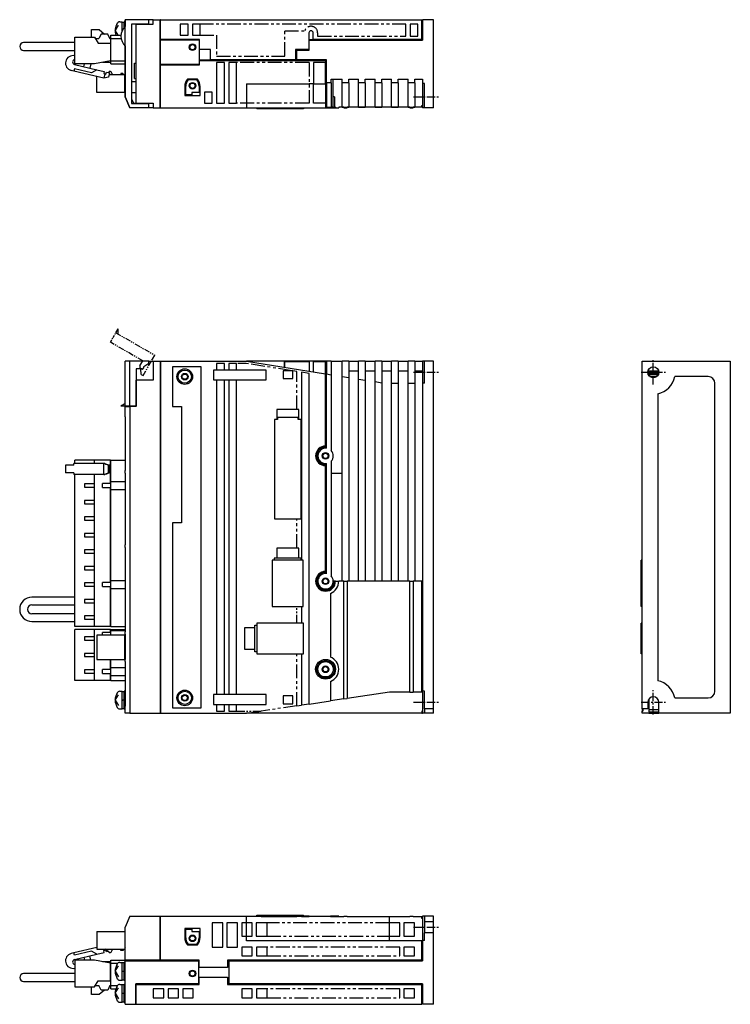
# Model space of a CAD drawing. Extents: x -620 to 35, y -287 to 160.
# Tile 2 of 2: x -288 to 35, y -287 to 160. Entities that reach past the tile are written whole.
import ezdxf

# ---------------------------------------------------------------- set-up
doc = ezdxf.new("R2010")
doc.units = 0
doc.linetypes.add('CENTER', pattern=[2, 1.25, -0.25, 0.25, -0.25])
doc.linetypes.add('PHANTOM', pattern=[2.5, 1.25, -0.25, 0.25, -0.25, 0.25, -0.25])
for name, color, linetype in [('CENTER', 6, 'CENTER'), ('OUTLINE', 7, 'CONTINUOUS'), ('PHANTOM', 3, 'PHANTOM'), ('THIN_LINE', 6, 'CONTINUOUS')]:
    doc.layers.add(name, color=color, linetype=linetype)

msp = doc.modelspace()

# ---------------------------------------------------------------- linework, layer by layer
at = {"layer": 'CENTER', "ltscale": 3}
for p, q in [((-108.93, 125.23), (-96.93, 125.23)), ((0, -5.5), (0, 5.5)), ((-5.5, 0), (5.5, 0)), ((-108.93, 0), (-96.93, 0)), ((0, -155.5), (0, -144.5)), ((-108.93, -150), (-96.93, -150)), ((-5.5, -150), (5.5, -150)), ((-108.93, -252.26), (-96.93, -252.26))]:
    msp.add_line(p, q, dxfattribs=at)
at = {"layer": 'OUTLINE'}
for p, q in [((-244.53, 155.23), (-243.06, 157.7)), ((-242.47, 159.23), (-241.43, 159.23)), ((-241.43, 155.13), (-241.43, 159.23)), ((-240.43, 159.03), (-241.43, 159.03)), ((-239.93, 159.23), (-240.43, 159.23)), ((-240.43, 156.72), (-240.43, 159.23)), ((-239.93, 125.23), (-239.93, 160.23)), ((-229.28, 160.23), (-239.93, 160.23)), ((-239.93, 160.23), (-239.93, 157.22)), ((-239.93, 160.23), (-239.93, 160.23)), ((-237.07, 158.26), (-237.07, 122.2)), ((-229.28, 158.26), (-237.07, 158.26)), ((-234.93, 122.23), (-234.93, 158.23)), ((-234.93, 158.23), (-227.33, 158.23)), ((-233.4, 158.26), (-233.4, 158.23)), ((-231.47, 158.23), (-231.47, 158.26)), ((-230.73, 158.23), (-230.73, 158.26)), ((-227.33, 160.23), (-229.28, 160.23)), ((-229.28, 158.26), (-229.28, 160.23)), ((-227.33, 160.23), (-224.13, 160.23)), ((-227.33, 158.23), (-227.33, 160.23)), ((-223.93, 160.23), (-224.13, 160.23)), ((-224.13, 120.23), (-224.13, 160.23)), ((-224.13, 159.23), (-223.93, 159.23)), ((-223.93, 151.23), (-223.93, 160.23)), ((-223.93, 160.23), (-105.13, 160.23)), ((-214.93, 158.23), (-214.93, 153.23)), ((-211.43, 158.23), (-214.93, 158.23)), ((-211.43, 153.23), (-211.43, 158.23)), ((-209.43, 158.23), (-209.43, 153.23)), ((-205.93, 158.23), (-209.43, 158.23)), ((-205.93, 153.23), (-205.93, 158.23)), ((-110.43, 158.23), (-110.43, 152.73)), ((-106.93, 158.23), (-110.43, 158.23)), ((-106.93, 152.73), (-106.93, 158.23)), ((-105.13, 151.23), (-105.13, 160.23)), ((-105.13, 159.23), (-104.93, 159.23)), ((-104.93, 160.23), (-104.93, 150.93)), ((-99.93, 160.23), (-104.93, 160.23)), ((-99.93, 120.23), (-99.93, 160.23)), ((-262.93, 140.16), (-262.93, 152.31)), ((-262.93, 152.31), (-253.93, 152.31)), ((-255.33, 155.72), (-251.83, 155.72)), ((-255.33, 152.31), (-255.33, 155.72)), ((-253.93, 152.31), (-252.23, 149.53)), ((-250.93, 153.73), (-251.93, 151.63)), ((-251.83, 155.72), (-249.35, 153.73)), ((-247.93, 153.73), (-250.93, 153.73)), ((-246.93, 151.63), (-247.93, 153.73)), ((-246.51, 153.13), (-241.91, 153.13)), ((-246.51, 151.63), (-246.51, 153.13)), ((-244.53, 155.23), (-243.28, 153.13)), ((-214.93, 153.23), (-211.43, 153.23)), ((-209.43, 153.23), (-205.93, 153.23)), ((-156.53, 154.23), (-156.53, 146.73)), ((-154.53, 151.23), (-154.53, 154.23)), ((-110.43, 152.73), (-106.93, 152.73)), ((-282.41, 149.83), (-286.16, 149.83)), ((-262.93, 149.83), (-282.41, 149.83)), ((-253.52, 151.63), (-251.93, 151.63)), ((-252.23, 149.53), (-246.73, 149.53)), ((-247.05, 151.89), (-246.73, 151.63)), ((-246.93, 151.63), (-246.51, 151.63)), ((-246.73, 149.53), (-246.73, 141.48)), ((-246.73, 149.53), (-246.51, 149.53)), ((-246.51, 141.53), (-246.51, 151.63)), ((-246.51, 151.63), (-241.83, 151.63)), ((-239.93, 148.24), (-239.93, 125.23)), ((-223.93, 151.23), (-223.93, 151.03)), ((-206.23, 151.23), (-223.93, 151.23)), ((-223.93, 139.93), (-223.93, 151.03)), ((-223.93, 151.03), (-206.43, 151.03)), ((-206.43, 151.03), (-206.43, 139.93)), ((-206.23, 146.73), (-206.23, 151.23)), ((-156.53, 151.23), (-154.53, 151.23)), ((-156.43, 150.93), (-104.93, 150.93)), ((-156.43, 146.43), (-156.43, 150.93)), ((-105.13, 151.23), (-154.53, 151.23)), ((-286.16, 146.29), (-282.41, 146.29)), ((-282.41, 146.29), (-262.93, 146.29)), ((-201.23, 146.73), (-206.23, 146.73)), ((-201.23, 141.93), (-201.23, 146.73)), ((-162.53, 146.73), (-162.53, 141.93)), ((-156.53, 146.73), (-162.53, 146.73)), ((-161.93, 146.43), (-156.43, 146.43)), ((-161.93, 141.93), (-161.93, 146.43)), ((-263.04, 139.9), (-252.9, 137.49)), ((-253.93, 140.16), (-262.93, 140.16)), ((-258.73, 138.88), (-258.43, 140.16)), ((-255.55, 140.16), (-256.01, 138.23)), ((-246.73, 141.48), (-253.93, 140.16)), ((-246.51, 140.83), (-250.26, 140.83)), ((-246.51, 142.93), (-246.73, 142.93)), ((-246.51, 141.53), (-239.93, 141.53)), ((-246.51, 140.13), (-246.51, 141.53)), ((-246.51, 140.13), (-239.93, 140.13)), ((-235.73, 133.53), (-235.73, 140.53)), ((-235.73, 140.53), (-234.93, 140.53)), ((-223.93, 139.93), (-223.93, 139.73)), ((-206.43, 139.93), (-223.93, 139.93)), ((-223.93, 139.73), (-206.23, 139.73)), ((-223.93, 120.23), (-223.93, 139.73)), ((-206.23, 141.73), (-206.23, 141.93)), ((-206.23, 141.93), (-201.23, 141.93)), ((-206.23, 141.73), (-148.93, 141.73)), ((-206.23, 139.73), (-206.23, 141.73)), ((-162.53, 141.93), (-201.23, 141.93)), ((-198.43, 140.73), (-198.43, 122.23)), ((-194.93, 140.73), (-198.43, 140.73)), ((-194.93, 122.23), (-194.93, 140.73)), ((-192.93, 140.73), (-192.93, 122.23)), ((-189.43, 140.73), (-192.93, 140.73)), ((-189.43, 122.23), (-189.43, 140.73)), ((-148.43, 141.93), (-161.93, 141.93)), ((-154.43, 140.73), (-154.43, 131.1)), ((-148.93, 140.73), (-154.43, 140.73)), ((-148.93, 141.73), (-148.93, 140.73)), ((-148.93, 131.1), (-148.93, 140.73)), ((-148.43, 131.53), (-148.43, 141.93)), ((-263.32, 136.88), (-264.47, 137.16)), ((-263.07, 137.95), (-263.32, 136.88)), ((-249.7, 133.65), (-263.32, 136.88)), ((-255.28, 136.1), (-263.07, 137.95)), ((-252.9, 137.49), (-255.28, 136.1)), ((-252.93, 127.19), (-252.93, 134.41)), ((-252.9, 137.49), (-249.49, 136.68)), ((-249.49, 136.68), (-249.72, 135.71)), ((-249.72, 135.71), (-249.24, 135.59)), ((-249.24, 135.59), (-249.7, 133.65)), ((-249.24, 135.59), (-248.75, 135.48)), ((-248.75, 135.48), (-248.52, 136.45)), ((-248.52, 136.45), (-247.06, 136.1)), ((-247.68, 136.25), (-246.93, 136.79)), ((-247.06, 136.1), (-247.52, 134.16)), ((-240.13, 135.19), (-247.28, 135.19)), ((-246.13, 135.99), (-246.13, 135.19)), ((-241.13, 135.79), (-241.93, 135.79)), ((-241.93, 135.79), (-241.93, 135.19)), ((-240.53, 135.19), (-241.13, 135.79)), ((-240.13, 127.19), (-240.13, 135.19)), ((-239.93, 134.59), (-240.13, 134.79)), ((-247.52, 134.16), (-249.7, 133.65)), ((-239.93, 133.79), (-240.13, 133.79)), ((-237.07, 132.13), (-234.93, 132.13)), ((-235.73, 133.53), (-234.93, 133.53)), ((-212.93, 129.93), (-212.93, 125.73)), ((-212.43, 126.13), (-212.43, 130.03)), ((-207.18, 133.23), (-211.68, 133.23)), ((-211.43, 133.03), (-207.43, 133.03)), ((-206.43, 130.03), (-206.43, 127.13)), ((-205.93, 125.73), (-205.93, 129.93)), ((-184.93, 131.1), (-156.43, 131.1)), ((-184.93, 131.1), (-184.93, 122.23)), ((-154.43, 131.1), (-156.43, 131.1)), ((-154.43, 131.1), (-148.93, 131.1)), ((-154.43, 122.23), (-154.43, 131.1)), ((-148.93, 131.73), (-148.43, 131.73)), ((-148.93, 131.1), (-148.93, 122.23)), ((-148.43, 131.53), (-148.43, 120.53)), ((-146.43, 131.53), (-148.43, 131.53)), ((-146.43, 131.53), (-146.43, 133.23)), ((-146.43, 133.23), (-141.43, 133.23)), ((-146.43, 131.53), (-146.43, 120.53)), ((-145.43, 120.53), (-145.43, 133.23)), ((-141.43, 131.53), (-141.43, 133.23)), ((-141.43, 120.53), (-141.43, 131.53)), ((-138.43, 131.53), (-141.43, 131.53)), ((-138.43, 131.53), (-138.43, 133.23)), ((-138.43, 133.23), (-133.93, 133.23)), ((-138.43, 131.53), (-138.43, 120.53)), ((-133.93, 131.53), (-133.93, 133.23)), ((-133.93, 120.53), (-133.93, 131.53)), ((-130.93, 131.53), (-133.93, 131.53)), ((-130.93, 131.53), (-130.93, 133.23)), ((-130.93, 133.23), (-126.43, 133.23)), ((-130.93, 131.53), (-130.93, 120.53)), ((-126.43, 131.53), (-126.43, 133.23)), ((-126.43, 120.53), (-126.43, 131.53)), ((-123.43, 131.53), (-126.43, 131.53)), ((-123.43, 131.53), (-123.43, 133.23)), ((-123.43, 133.23), (-118.93, 133.23)), ((-123.43, 131.53), (-123.43, 120.53)), ((-118.93, 131.53), (-118.93, 133.23)), ((-118.93, 120.53), (-118.93, 131.53)), ((-115.93, 131.53), (-118.93, 131.53)), ((-115.93, 131.53), (-115.93, 133.23)), ((-115.93, 133.23), (-111.43, 133.23)), ((-115.93, 131.53), (-115.93, 120.53)), ((-111.43, 131.53), (-111.43, 133.23)), ((-111.43, 120.53), (-111.43, 131.53)), ((-108.43, 131.53), (-111.43, 131.53)), ((-108.43, 131.53), (-108.43, 133.23)), ((-108.43, 133.23), (-104.93, 133.23)), ((-108.43, 131.53), (-108.43, 120.53)), ((-104.93, 133.23), (-104.93, 131.23)), ((-104.93, 131.23), (-104.93, 120.23)), ((-103.93, 131.23), (-104.93, 131.23)), ((-103.93, 120.23), (-103.93, 131.23)), ((-240.13, 127.19), (-252.93, 127.19)), ((-239.93, 128.59), (-240.13, 128.59)), ((-237.07, 127.13), (-234.93, 127.13)), ((-212.93, 125.73), (-205.93, 125.73)), ((-209.73, 126.13), (-212.43, 126.13)), ((-209.73, 127.13), (-209.73, 126.13)), ((-206.43, 127.13), (-209.73, 127.13)), ((-203.93, 127.23), (-203.93, 122.23)), ((-200.43, 127.23), (-203.93, 127.23)), ((-200.43, 122.23), (-200.43, 127.23)), ((-237.93, 120.23), (-239.93, 125.23)), ((-239.93, 125.23), (-237.93, 120.23)), ((-237.07, 124.3), (-236.23, 122.23)), ((-237.07, 122.2), (-229.28, 122.2)), ((-236.23, 122.23), (-234.93, 122.23)), ((-234.93, 122.23), (-227.33, 122.23)), ((-234.93, 122.2), (-234.93, 122.23)), ((-233.4, 122.23), (-233.4, 122.2)), ((-231.47, 122.2), (-231.47, 122.23)), ((-229.28, 120.23), (-229.28, 122.2)), ((-227.33, 122.23), (-227.33, 120.23)), ((-224.13, 121.23), (-223.93, 121.23)), ((-203.93, 122.23), (-200.43, 122.23)), ((-198.43, 122.23), (-194.93, 122.23)), ((-192.93, 122.23), (-189.43, 122.23)), ((-184.93, 122.23), (-184.93, 120.23)), ((-148.93, 122.23), (-154.43, 122.23)), ((-148.93, 122.23), (-148.93, 120.23)), ((-148.93, 120.83), (-148.43, 120.83)), ((-144.93, 125.23), (-145.43, 125.23)), ((-144.93, 125.23), (-144.93, 120.53)), ((-105.13, 120.43), (-105.13, 121.23)), ((-105.13, 121.23), (-104.93, 121.23)), ((-229.28, 120.23), (-237.93, 120.23)), ((-237.93, 120.23), (-237.93, 120.23)), ((-227.33, 120.23), (-229.28, 120.23)), ((-227.33, 120.23), (-224.13, 120.23)), ((-223.93, 120.23), (-184.93, 120.23)), ((-184.93, 120.23), (-148.93, 120.23)), ((-180.13, 120.23), (-180.13, 119.73)), ((-173.13, 119.73), (-180.13, 119.73)), ((-173.13, 120.23), (-173.13, 119.73)), ((-159.13, 119.73), (-173.13, 119.73)), ((-159.13, 120.23), (-159.13, 119.73)), ((-159.03, 119.73), (-159.13, 119.73)), ((-159.03, 120.23), (-159.03, 119.73)), ((-148.43, 120.53), (-148.93, 120.53)), ((-148.93, 120.23), (-144.43, 120.23)), ((-148.43, 120.53), (-146.43, 120.53)), ((-145.43, 120.53), (-146.43, 120.53)), ((-145.43, 120.53), (-144.93, 120.53)), ((-144.43, 120.53), (-144.93, 120.53)), ((-144.43, 120.53), (-144.43, 120.23)), ((-144.43, 120.23), (-142.93, 120.23)), ((-142.93, 120.43), (-142.93, 120.23)), ((-140.68, 120.43), (-142.93, 120.43)), ((-141.43, 120.53), (-138.43, 120.53)), ((-140.68, 120.43), (-140.68, 120.23)), ((-140.68, 120.23), (-139.18, 120.23)), ((-139.18, 120.43), (-139.18, 120.23)), ((-110.68, 120.43), (-139.18, 120.43)), ((-133.93, 120.53), (-130.93, 120.53)), ((-126.43, 120.53), (-123.43, 120.53)), ((-118.93, 120.53), (-115.93, 120.53)), ((-111.43, 120.53), (-108.43, 120.53)), ((-110.68, 120.43), (-110.68, 120.23)), ((-110.68, 120.23), (-109.18, 120.23)), ((-109.18, 120.43), (-109.18, 120.23)), ((-105.13, 120.43), (-109.18, 120.43)), ((-103.93, 120.23), (-104.93, 120.23)), ((-99.93, 120.23), (-103.93, 120.23)), ((-239.93, -15.45), (-239.93, 5)), ((-237.93, 5), (-239.93, 5)), ((-237.93, -15.45), (-237.93, 5)), ((-229.28, 5), (-237.93, 5)), ((-229.28, 5), (-227.33, 5)), ((-229.28, 4), (-229.28, 5)), ((-227.33, 5), (-227.33, -3.6)), ((-227.33, 5), (-224.13, 5)), ((-224.13, 5), (-224.13, -155)), ((-223.93, 5), (-223.93, -155)), ((-223.93, 5), (-184.93, 5)), ((-184.93, 5), (-148.93, -0.7)), ((-167.59, 5), (-184.93, 5)), ((-167.59, 2.25), (-167.59, 5)), ((-166.44, 5), (-167.59, 5)), ((-156.43, 4.7), (-167.4, 4.7)), ((-167.4, 2.22), (-167.4, 4.7)), ((-156.43, 5), (-166.44, 5)), ((-166.44, 4.7), (-166.44, 5)), ((-156.43, 5), (-156.43, 0.49)), ((-154.43, 5), (-156.43, 5)), ((-148.93, 5), (-154.43, 5)), ((-154.43, 0.17), (-154.43, 5)), ((-148.93, 4.7), (-154.43, 4.7)), ((-148.93, 4.7), (-148.93, 5)), ((-148.43, 5), (-148.93, 5)), ((-148.93, -0.7), (-148.93, 4.7)), ((-148.43, 5), (-148.43, -0.78)), ((-146.43, 5), (-148.43, 5)), ((-146.43, 5), (-141.43, 5)), ((-146.43, 5), (-146.43, -1.1)), ((-138.43, 5), (-141.43, 5)), ((-141.43, -1.89), (-141.43, 5)), ((-138.43, 5), (-138.43, -2.36)), ((-138.43, 5), (-133.93, 5)), ((-133.93, -3.08), (-133.93, 5)), ((-130.93, 5), (-133.93, 5)), ((-130.93, 5), (-130.93, -3.55)), ((-130.93, 5), (-126.43, 5)), ((-123.43, 5), (-126.43, 5)), ((-126.43, -4.27), (-126.43, 5)), ((-123.43, 5), (-123.43, -4.74)), ((-123.43, 5), (-118.93, 5)), ((-118.93, -5), (-118.93, 5)), ((-115.93, 5), (-118.93, 5)), ((-115.93, 5), (-111.43, 5)), ((-115.93, 5), (-115.93, -5)), ((-111.43, -5), (-111.43, 5)), ((-108.43, 5), (-111.43, 5)), ((-108.43, 5), (-108.43, -5)), ((-108.43, 5), (-104.93, 5)), ((-104.93, 5), (-104.93, -5)), ((-103.93, 5), (-104.93, 5)), ((-99.93, 5), (-103.93, 5)), ((-103.93, -5), (-103.93, 5)), ((-99.93, -153), (-99.93, 5)), ((-5, -153), (-5, 5)), ((-5, 5), (35, 5)), ((35, 5), (35, -155)), ((-234.96, 1.53), (-234.96, -15.45)), ((-232.43, 1.53), (-234.96, 1.53)), ((-234.96, 0.5), (-234.93, 0.5)), ((-234.93, 1.53), (-234.93, -3.6)), ((-229.28, 4), (-231.47, 2.52)), ((-231.47, 2.52), (-231.47, 2.5)), ((-224.13, 4), (-223.93, 4)), ((-205.43, 2.5), (-218.43, 2.5)), ((-218.43, 2.5), (-218.43, -15.5)), ((-205.43, -152.5), (-205.43, 2.5)), ((-199.93, 1), (-199.93, -3.5)), ((-198.43, 1), (-199.93, 1)), ((-194.93, 4), (-198.43, 4)), ((-198.43, 4), (-198.43, 1)), ((-194.93, 1), (-198.43, 1)), ((-194.93, 1), (-194.93, 4)), ((-192.93, 1), (-194.93, 1)), ((-189.43, 4), (-192.93, 4)), ((-192.93, 4), (-192.93, 1)), ((-175.93, 1), (-192.93, 1)), ((-189.43, 1), (-189.43, 4)), ((-175.93, -3.5), (-175.93, 1)), ((-164.17, 0.7), (-168.23, 0.7)), ((-168.23, 0.7), (-168.23, -2.9)), ((-163.73, 0.7), (-164.17, 0.7)), ((-163.73, 0.63), (-163.73, 0.7)), ((-163.73, -2.9), (-163.73, 0.63)), ((-159.93, 0.03), (-159.93, -85.4)), ((-156.43, -0.53), (-159.93, 0.03)), ((-148.93, 4), (-148.43, 4)), ((-133.93, 0.48), (-138.43, 0.48)), ((-126.43, 0.48), (-130.93, 0.48)), ((-118.93, 0.48), (-123.43, 0.48)), ((-111.43, 0.48), (-115.93, 0.48)), ((-104.93, 0.48), (-108.43, 0.48)), ((-2.49, 0.17), (2.49, 0.17)), ((2.45, 0.49), (-2.45, 0.49)), ((-234.93, -15.5), (-234.93, -3.6)), ((-227.33, -3.6), (-234.93, -3.6)), ((-199.93, -3.5), (-198.43, -3.5)), ((-198.43, -3.5), (-198.43, -146.5)), ((-198.43, -3.5), (-194.93, -3.5)), ((-194.93, -146.5), (-194.93, -3.5)), ((-194.93, -3.5), (-192.93, -3.5)), ((-192.93, -3.5), (-192.93, -146.5)), ((-192.93, -3.5), (-175.93, -3.5)), ((-189.43, -146.5), (-189.43, -3.5)), ((-168.23, -2.9), (-163.73, -2.9)), ((-156.43, -150.79), (-156.43, -0.53)), ((-148.93, -33.5), (-148.93, -0.7)), ((-148.93, -0.98), (-148.43, -0.98)), ((-148.43, -34.54), (-148.43, -0.78)), ((-148.43, -0.78), (-146.43, -1.1)), ((-146.43, -1.1), (-146.43, -35.55)), ((-141.43, -95), (-141.43, -1.89)), ((-141.43, -1.89), (-138.43, -2.36)), ((-138.43, -2.36), (-138.43, -95)), ((-133.93, -95), (-133.93, -3.08)), ((-133.93, -3.08), (-130.93, -3.55)), ((-130.93, -3.55), (-130.93, -95)), ((-126.43, -95), (-126.43, -4.27)), ((-126.43, -4.27), (-123.43, -4.74)), ((2.5, -0.13), (-2.5, -0.13)), ((2.37, -0.78), (-2.37, -0.78)), ((2.25, -1.1), (-2.25, -1.1)), ((-1.64, -1.89), (1.64, -1.89)), ((0.81, -2.36), (-0.81, -2.36)), ((25, -2), (9.8, -2)), ((-234.96, -5.5), (-234.93, -5.5)), ((-234.96, -6.95), (-234.93, -6.95)), ((-123.43, -4.74), (-123.43, -95)), ((-118.93, -95), (-118.93, -5)), ((-118.93, -5), (-115.93, -5)), ((-115.93, -5), (-115.93, -95)), ((-111.43, -95), (-111.43, -5)), ((-111.43, -5), (-108.43, -5)), ((-108.43, -5), (-108.43, -95)), ((-104.93, -5), (-104.93, -145)), ((-103.93, -5), (-104.93, -5)), ((28, -145), (28, -5)), ((2, -9.8), (2, -140.2)), ((-239.93, -15.45), (-241.93, -15.45)), ((-237.93, -15.45), (-239.93, -15.45)), ((-239.93, -20.2), (-239.93, -15.5)), ((-239.93, -15.5), (-237.93, -15.5)), ((-234.96, -15.45), (-237.93, -15.45)), ((-237.93, -15.5), (-237.93, -155)), ((-234.93, -15.5), (-237.93, -15.5)), ((-237.63, -15.5), (-237.63, -15.45)), ((-236.23, -15.45), (-236.23, -15.5)), ((-218.43, -15.5), (-214.43, -15.5)), ((-214.43, -15.5), (-214.43, -68.5)), ((-161.93, -16.88), (-171.13, -16.88)), ((-171.13, -16.88), (-171.13, -21.44)), ((-161.13, -16.88), (-161.93, -16.88)), ((-161.13, -21.44), (-161.13, -16.88)), ((-239.93, -20.2), (-239.93, -44.6)), ((-239.81, -20.2), (-239.93, -20.2)), ((-239.81, -44.6), (-239.81, -20.2)), ((-172.2, -21.44), (-172.2, -66.55)), ((-171.13, -21.44), (-172.2, -21.44)), ((-170.83, -21.44), (-171.13, -21.44)), ((-161.43, -20.55), (-170.83, -20.55)), ((-170.83, -20.55), (-170.83, -21.44)), ((-161.43, -21.44), (-161.43, -20.55)), ((-161.13, -21.44), (-161.43, -21.44)), ((-160.06, -21.44), (-161.13, -21.44)), ((-160.06, -66.55), (-160.06, -21.44)), ((-148.93, -34), (-148.93, -33.5)), ((-148.93, -34), (-148.93, -34.5)), ((-253.93, -39.9), (-262.93, -39.9)), ((-262.93, -41.5), (-262.93, -39.9)), ((-246.73, -39.9), (-253.93, -39.9)), ((-253.93, -41.5), (-253.93, -39.9)), ((-246.73, -50.6), (-246.73, -39.9)), ((-246.51, -39.9), (-239.93, -39.9)), ((-246.51, -49.7), (-246.51, -39.9)), ((-264.47, -42.3), (-267.1, -42.3)), ((-267.1, -42.3), (-267.1, -45.7)), ((-263.32, -42.3), (-264.47, -42.3)), ((-249.7, -41.5), (-263.32, -41.5)), ((-263.32, -42.3), (-263.32, -41.5)), ((-249.7, -46.5), (-249.7, -41.5)), ((-247.52, -42.3), (-249.7, -41.5)), ((-249.24, -41.5), (-249.7, -41.5)), ((-249.24, -41.5), (-248.75, -41.7)), ((-248.75, -41.7), (-248.52, -41.7)), ((-248.52, -41.7), (-247.06, -42.3)), ((-247.52, -45.7), (-247.52, -42.3)), ((-247.06, -42.3), (-247.52, -42.3)), ((-247.06, -45.7), (-247.06, -42.3)), ((-246.51, -41.3), (-246.73, -41.3)), ((-239.93, -45.9), (-239.93, -44.6)), ((-239.93, -44.6), (-239.81, -44.6)), ((-148.93, -41.5), (-148.93, -42)), ((-148.93, -42.5), (-148.93, -42)), ((-148.93, -90.5), (-148.93, -42.5)), ((-148.43, -91.54), (-148.43, -41.46)), ((-146.43, -40.45), (-146.43, -92.55)), ((-264.47, -45.7), (-267.1, -45.7)), ((-263.32, -45.7), (-264.47, -45.7)), ((-263.32, -45.7), (-263.32, -46.5)), ((-249.7, -46.5), (-263.32, -46.5)), ((-262.93, -115.6), (-262.93, -46.5)), ((-253.93, -50.75), (-253.93, -46.5)), ((-249.7, -46.5), (-247.52, -45.7)), ((-249.7, -46.5), (-249.24, -46.5)), ((-248.75, -46.3), (-249.24, -46.5)), ((-248.52, -46.3), (-248.75, -46.3)), ((-247.06, -45.7), (-248.52, -46.3)), ((-247.06, -45.7), (-247.52, -45.7)), ((-239.93, -45.9), (-239.93, -78.4)), ((-239.89, -45.9), (-239.93, -45.9)), ((-239.89, -78.4), (-239.89, -45.9)), ((-141.43, -46), (-146.43, -46)), ((-253.93, -50.75), (-258.43, -50.75)), ((-258.43, -50.75), (-258.43, -52.25)), ((-258.43, -52.25), (-253.93, -52.25)), ((-253.93, -52.25), (-253.93, -50.75)), ((-253.93, -58.25), (-253.93, -52.25)), ((-246.51, -50.6), (-250.26, -50.6)), ((-250.26, -52.4), (-250.26, -50.6)), ((-250.26, -52.4), (-246.51, -52.4)), ((-246.73, -95.6), (-246.73, -52.4)), ((-246.51, -49.7), (-239.93, -49.7)), ((-246.51, -53.3), (-246.51, -49.7)), ((-246.51, -94.7), (-246.51, -53.3)), ((-246.51, -53.3), (-239.93, -53.3)), ((-253.93, -58.25), (-258.43, -58.25)), ((-258.43, -58.25), (-258.43, -59.75)), ((-258.43, -59.75), (-253.93, -59.75)), ((-253.93, -59.75), (-253.93, -58.25)), ((-253.93, -65.75), (-253.93, -59.75)), ((-253.93, -65.75), (-258.43, -65.75)), ((-258.43, -65.75), (-258.43, -67.25)), ((-253.93, -67.25), (-253.93, -65.75)), ((-172.2, -66.55), (-161.93, -66.55)), ((-161.93, -66.55), (-160.06, -66.55)), ((-258.43, -67.25), (-253.93, -67.25)), ((-253.93, -73.25), (-253.93, -67.25)), ((-218.43, -68.5), (-218.43, -152.5)), ((-214.43, -68.5), (-218.43, -68.5)), ((-253.93, -73.25), (-258.43, -73.25)), ((-258.43, -73.25), (-258.43, -74.75)), ((-258.43, -74.75), (-253.93, -74.75)), ((-253.93, -74.75), (-253.93, -73.25)), ((-253.93, -80.75), (-253.93, -74.75)), ((-239.93, -79.6), (-239.93, -78.4)), ((-239.93, -78.4), (-239.89, -78.4)), ((-239.93, -79.6), (-239.93, -117.9)), ((-239.89, -79.6), (-239.93, -79.6)), ((-239.89, -117.9), (-239.89, -79.6)), ((-161.93, -79.9), (-171.13, -79.9)), ((-171.13, -79.9), (-171.13, -84.43)), ((-161.13, -79.9), (-161.93, -79.9)), ((-161.13, -84.43), (-161.13, -79.9)), ((-258.43, -80.75), (-258.43, -82.25)), ((-253.93, -80.75), (-258.43, -80.75)), ((-258.43, -82.25), (-253.93, -82.25)), ((-253.93, -82.25), (-253.93, -80.75)), ((-253.93, -88.25), (-253.93, -82.25)), ((-172.23, -84.43), (-172.23, -85.4)), ((-171.13, -84.43), (-172.23, -84.43)), ((-161.13, -84.43), (-171.13, -84.43)), ((-160.03, -84.43), (-161.13, -84.43)), ((-160.03, -85.4), (-160.03, -84.43)), ((-253.93, -88.25), (-258.43, -88.25)), ((-258.43, -88.25), (-258.43, -89.75)), ((-253.93, -89.75), (-253.93, -88.25)), ((-173.13, -85.4), (-173.13, -106.5)), ((-159.13, -85.4), (-173.13, -85.4)), ((-159.13, -106.5), (-159.13, -85.4)), ((-5.5, -106.5), (-5.5, -85.4)), ((-5, -85.4), (-5.5, -85.4)), ((-258.43, -89.75), (-253.93, -89.75)), ((-253.93, -95.75), (-253.93, -89.75)), ((-148.93, -91), (-148.93, -90.5)), ((-148.93, -91), (-148.93, -91.5)), ((-253.93, -95.75), (-258.43, -95.75)), ((-258.43, -95.75), (-258.43, -97.25)), ((-258.43, -97.25), (-253.93, -97.25)), ((-253.93, -97.25), (-253.93, -95.75)), ((-253.93, -103.25), (-253.93, -97.25)), ((-246.51, -95.6), (-250.26, -95.6)), ((-250.26, -97.4), (-250.26, -95.6)), ((-250.26, -97.4), (-246.51, -97.4)), ((-246.73, -115.6), (-246.73, -97.4)), ((-246.51, -94.7), (-239.93, -94.7)), ((-246.51, -98.3), (-246.51, -94.7)), ((-246.51, -98.3), (-239.93, -98.3)), ((-246.51, -115.6), (-246.51, -98.3)), ((-144.93, -95), (-145.43, -95)), ((-144.43, -95), (-144.93, -95)), ((-144.43, -95), (-142.93, -95)), ((-140.68, -95), (-142.93, -95)), ((-140.68, -148.46), (-140.68, -95)), ((-140.68, -95), (-139.18, -95)), ((-139.18, -95), (-139.18, -148.24)), ((-110.68, -95), (-139.18, -95)), ((-110.68, -145.4), (-110.68, -95)), ((-110.68, -95), (-109.18, -95)), ((-109.18, -95), (-109.18, -145.4)), ((-105.13, -95), (-109.18, -95)), ((-105.13, -145.4), (-105.13, -95)), ((-105.13, -95), (-104.93, -95)), ((-262.93, -102.23), (-282.41, -102.23)), ((-146.68, -100.56), (-146.68, -129.44)), ((-282.41, -105.77), (-262.93, -105.77)), ((-253.93, -103.25), (-258.43, -103.25)), ((-258.43, -103.25), (-258.43, -104.75)), ((-258.43, -104.75), (-253.93, -104.75)), ((-253.93, -104.75), (-253.93, -103.25)), ((-253.93, -110.75), (-253.93, -104.75)), ((-173.13, -106.5), (-159.13, -106.5)), ((-159.93, -106.5), (-159.93, -114)), ((-5, -106.5), (-5.5, -106.5)), ((-262.93, -109.73), (-282.41, -109.73)), ((-253.93, -110.75), (-258.43, -110.75)), ((-258.43, -110.75), (-258.43, -112.25)), ((-253.93, -112.25), (-253.93, -110.75)), ((-282.41, -113.27), (-262.93, -113.27)), ((-253.93, -115.6), (-262.93, -115.6)), ((-258.43, -112.25), (-253.93, -112.25)), ((-253.93, -115.6), (-253.93, -112.25)), ((-246.73, -115.6), (-253.93, -115.6)), ((-246.51, -114.2), (-246.73, -114.2)), ((-246.51, -115.6), (-239.93, -115.6)), ((-185.63, -126), (-185.63, -116)), ((-185.63, -116), (-181.1, -116)), ((-181.1, -116), (-181.1, -114.9)), ((-181.1, -114.9), (-180.13, -114.9)), ((-181.1, -126), (-181.1, -116)), ((-159.03, -114), (-180.13, -114)), ((-180.13, -114), (-180.13, -128)), ((-159.03, -128), (-159.03, -114)), ((-5.5, -128), (-5.5, -114)), ((-5, -114), (-5.5, -114)), ((-262.93, -140.1), (-262.93, -116.9)), ((-253.93, -116.9), (-262.93, -116.9)), ((-253.93, -120.25), (-258.43, -120.25)), ((-258.43, -120.25), (-258.43, -121.75)), ((-246.73, -116.9), (-253.93, -116.9)), ((-253.93, -120.25), (-253.93, -116.9)), ((-253.93, -121.75), (-253.93, -120.25)), ((-240.13, -119.49), (-252.93, -119.49)), ((-252.93, -119.49), (-252.93, -130.49)), ((-246.51, -118.3), (-250.26, -118.3)), ((-250.26, -119.49), (-250.26, -118.3)), ((-246.73, -118.3), (-246.73, -116.9)), ((-246.51, -116.9), (-239.93, -116.9)), ((-246.51, -117.4), (-246.51, -116.9)), ((-246.51, -117.4), (-239.93, -117.4)), ((-246.51, -119.49), (-246.51, -117.4)), ((-240.13, -130.49), (-240.13, -119.49)), ((-239.93, -119), (-239.93, -117.9)), ((-239.93, -117.9), (-239.89, -117.9)), ((-239.81, -119), (-239.93, -119)), ((-239.93, -119), (-239.93, -121.34)), ((-239.81, -130.53), (-239.81, -119)), ((-258.43, -121.75), (-253.93, -121.75)), ((-253.93, -127.75), (-253.93, -121.75)), ((-240.13, -121), (-239.93, -121)), ((-239.81, -121.34), (-240.13, -121.34)), ((-253.93, -127.75), (-258.43, -127.75)), ((-258.43, -127.75), (-258.43, -129.25)), ((-258.43, -129.25), (-253.93, -129.25)), ((-253.93, -129.25), (-253.93, -127.75)), ((-253.93, -135.25), (-253.93, -129.25)), ((-239.81, -127.65), (-240.13, -127.65)), ((-239.81, -128.65), (-240.13, -128.65)), ((-239.93, -128.65), (-239.93, -130.53)), ((-181.1, -126), (-185.63, -126)), ((-181.1, -127.1), (-181.1, -126)), ((-180.13, -127.1), (-181.1, -127.1)), ((-180.13, -128), (-159.03, -128)), ((-159.93, -128), (-159.93, -151.31)), ((-5, -128), (-5.5, -128)), ((-252.93, -130.49), (-240.13, -130.49)), ((-246.73, -135.1), (-246.73, -130.49)), ((-246.51, -134.2), (-246.51, -130.49)), ((-246.51, -134.2), (-239.93, -134.2)), ((-246.51, -137.8), (-246.51, -134.2)), ((-239.93, -131.41), (-239.93, -130.53)), ((-239.93, -130.53), (-239.81, -130.53)), ((-239.93, -131.41), (-239.93, -151.7)), ((-239.81, -131.41), (-239.93, -131.41)), ((-239.81, -151.7), (-239.81, -131.41)), ((-253.93, -135.25), (-258.43, -135.25)), ((-258.43, -135.25), (-258.43, -136.75)), ((-258.43, -136.75), (-253.93, -136.75)), ((-253.93, -136.75), (-253.93, -135.25)), ((-253.93, -140.1), (-253.93, -136.75)), ((-246.51, -135.1), (-250.26, -135.1)), ((-250.26, -136.9), (-250.26, -135.1)), ((-250.26, -136.9), (-246.51, -136.9)), ((-246.73, -140.1), (-246.73, -136.9)), ((-246.51, -138.7), (-246.73, -138.7)), ((-246.51, -137.8), (-239.93, -137.8)), ((-246.51, -140.1), (-246.51, -137.8)), ((-253.93, -140.1), (-262.93, -140.1)), ((-246.73, -140.1), (-253.93, -140.1)), ((-246.51, -140.1), (-239.93, -140.1)), ((-146.68, -140.56), (-146.68, -149.35)), ((-244.53, -149), (-243.06, -146.53)), ((-242.47, -145), (-241.43, -145)), ((-241.43, -149), (-241.43, -145)), ((-240.43, -145.2), (-241.43, -145.2)), ((-239.93, -145), (-240.43, -145)), ((-240.43, -149), (-240.43, -145)), ((-199.93, -146.5), (-199.93, -151)), ((-198.43, -146.5), (-199.93, -146.5)), ((-194.93, -146.5), (-198.43, -146.5)), ((-192.93, -146.5), (-194.93, -146.5)), ((-175.93, -146.5), (-192.93, -146.5)), ((-175.93, -151), (-175.93, -146.5)), ((-163.73, -147.1), (-168.23, -147.1)), ((-168.23, -147.1), (-168.23, -150.7)), ((-163.73, -150.7), (-163.73, -147.1)), ((-119.93, -145.4), (-139.18, -148.24)), ((-110.68, -145.4), (-119.93, -145.4)), ((-110.68, -145.4), (-109.18, -145.4)), ((-105.13, -145.4), (-109.18, -145.4)), ((-104.93, -145.4), (-105.13, -145.4)), ((-103.93, -145), (-104.93, -145)), ((-104.93, -145.4), (-104.93, -145)), ((-104.93, -145.4), (-104.93, -155)), ((-103.93, -153), (-103.93, -145)), ((-244.53, -149), (-243.06, -151.47)), ((-240.43, -148.71), (-241.43, -149.29)), ((-241.43, -153), (-241.43, -149)), ((-240.43, -153), (-240.43, -149)), ((-239.93, -155), (-239.93, -151.7)), ((-239.93, -151.7), (-239.81, -151.7)), ((-199.93, -151), (-198.43, -151)), ((-198.43, -151), (-194.93, -151)), ((-198.43, -151), (-198.43, -154)), ((-194.93, -154), (-194.93, -151)), ((-194.93, -151), (-192.93, -151)), ((-192.93, -151), (-175.93, -151)), ((-192.93, -151), (-192.93, -154)), ((-189.43, -154), (-189.43, -151)), ((-168.23, -150.7), (-163.73, -150.7)), ((-161.93, -151.6), (-159.93, -151.31)), ((-156.43, -150.79), (-159.93, -151.31)), ((-156.43, -150.79), (-146.68, -149.35)), ((-140.68, -148.46), (-146.68, -149.35)), ((-140.68, -148.46), (-139.18, -148.24)), ((-2.5, -150), (-2.5, -153)), ((-2, -148.5), (-2, -154.34)), ((2.5, -155), (2.5, -150)), ((9.8, -148), (25, -148)), ((-242.47, -153), (-241.43, -153)), ((-241.43, -152.8), (-240.43, -152.8)), ((-240.43, -153), (-239.93, -153)), ((-237.93, -155), (-239.93, -155)), ((-237.93, -155), (-224.13, -155)), ((-223.93, -154), (-224.13, -154)), ((-224.13, -155), (-223.93, -155)), ((-223.93, -155), (-184.93, -155)), ((-218.43, -152.5), (-205.43, -152.5)), ((-198.43, -154), (-194.93, -154)), ((-192.93, -154), (-189.43, -154)), ((-184.93, -155), (-178.16, -154)), ((-105.13, -155), (-184.93, -155)), ((-105.13, -154), (-105.13, -155)), ((-104.93, -154), (-105.13, -154)), ((-105.13, -155), (-104.93, -155)), ((-103.93, -155), (-104.93, -155)), ((-99.93, -153), (-103.93, -153)), ((-103.93, -153), (-103.93, -155)), ((-99.93, -155), (-103.93, -155)), ((-99.93, -155), (-99.93, -153)), ((-2.5, -153), (-5, -153)), ((-5, -153), (-5, -154)), ((-5, -155), (-5, -154)), ((-5, -154), (-4.7, -154)), ((-2, -155), (-5, -155)), ((-4.7, -153), (-4.7, -154)), ((2.5, -153.35), (-2, -153.35)), ((-2, -154.34), (2.5, -154.34)), ((2.5, -154.6), (-2, -154.6)), ((-2, -154.6), (-2, -155)), ((-2, -155), (2.5, -155)), ((35, -155), (2.5, -155)), ((-237.93, -247.26), (-239.93, -252.26)), ((-237.93, -247.26), (-224.13, -247.26)), ((-224.13, -267.26), (-224.13, -247.26)), ((-223.93, -248.26), (-224.13, -248.26)), ((-223.93, -247.26), (-184.93, -247.26)), ((-223.93, -267.26), (-223.93, -247.26)), ((-200.43, -250.26), (-200.43, -261.26)), ((-195.63, -250.26), (-200.43, -250.26)), ((-195.63, -261.26), (-195.63, -250.26)), ((-188.93, -250.26), (-193.73, -250.26)), ((-193.73, -250.26), (-193.73, -261.26)), ((-188.93, -261.26), (-188.93, -250.26)), ((-187.03, -250.26), (-187.03, -256.26)), ((-184.93, -250.26), (-187.03, -250.26)), ((-185, -250.26), (-185, -256.26)), ((-184.93, -247.26), (-178.16, -247.26)), ((-184.93, -250.26), (-184.93, -247.26)), ((-182.23, -250.26), (-184.93, -250.26)), ((-182.43, -250.26), (-182.43, -256.26)), ((-182.38, -250.26), (-182.38, -256.26)), ((-182.23, -256.26), (-182.23, -250.26)), ((-180.43, -250.26), (-180.43, -256.26)), ((-175.53, -250.26), (-180.43, -250.26)), ((-180.13, -246.76), (-159.03, -246.76)), ((-180.13, -247.26), (-180.13, -246.76)), ((-161.93, -247.26), (-178.16, -247.26)), ((-178.16, -247.26), (-178.16, -247.56)), ((-161.93, -247.56), (-178.16, -247.56)), ((-175.53, -256.26), (-175.53, -250.26)), ((-161.93, -247.56), (-161.93, -247.26)), ((-161.93, -247.26), (-159.93, -247.26)), ((-159.03, -247.26), (-159.93, -247.26)), ((-159.93, -247.26), (-159.93, -247.56)), ((-156.43, -247.56), (-159.93, -247.56)), ((-159.03, -247.26), (-159.03, -246.76)), ((-156.43, -247.26), (-159.03, -247.26)), ((-156.43, -247.26), (-146.68, -247.26)), ((-156.43, -247.56), (-156.43, -247.26)), ((-142.93, -247.26), (-146.68, -247.26)), ((-146.68, -247.26), (-146.68, -247.46)), ((-140.68, -247.46), (-146.68, -247.46)), ((-142.93, -247.46), (-142.93, -247.26)), ((-140.68, -247.46), (-140.68, -247.26)), ((-140.68, -247.26), (-139.18, -247.26)), ((-139.18, -247.26), (-139.18, -247.46)), ((-119.93, -247.46), (-139.18, -247.46)), ((-120.08, -250.26), (-120.08, -256.26)), ((-110.68, -247.46), (-119.93, -247.46)), ((-119.93, -250.26), (-119.93, -247.46)), ((-113.33, -250.26), (-113.33, -256.26)), ((-108.53, -250.26), (-113.33, -250.26)), ((-110.68, -247.46), (-110.68, -247.26)), ((-110.68, -247.26), (-109.18, -247.26)), ((-109.18, -247.26), (-109.18, -247.46)), ((-105.13, -247.46), (-109.18, -247.46)), ((-108.53, -256.26), (-108.53, -250.26)), ((-105.13, -248.26), (-105.13, -247.46)), ((-104.93, -248.26), (-105.13, -248.26)), ((-104.93, -247.26), (-104.93, -248.26)), ((-103.93, -247.26), (-104.93, -247.26)), ((-104.93, -248.26), (-104.93, -258.26)), ((-99.93, -247.26), (-103.93, -247.26)), ((-103.93, -247.26), (-103.93, -249.76)), ((-99.93, -249.76), (-103.93, -249.76)), ((-103.93, -249.76), (-103.93, -254.76)), ((-99.93, -249.76), (-99.93, -247.26)), ((-99.93, -254.76), (-99.93, -249.76)), ((-252.93, -254.22), (-240.13, -254.22)), ((-252.93, -254.22), (-252.93, -262.22)), ((-240.13, -254.22), (-240.13, -262.22)), ((-239.93, -267.26), (-239.93, -252.26)), ((-212.93, -252.76), (-212.93, -256.95)), ((-205.93, -252.76), (-212.93, -252.76)), ((-212.43, -257.06), (-212.43, -253.16)), ((-212.43, -253.16), (-209.73, -253.16)), ((-209.73, -253.16), (-209.73, -254.16)), ((-209.73, -254.16), (-206.43, -254.16)), ((-206.43, -254.16), (-206.43, -257.06)), ((-205.93, -256.95), (-205.93, -252.76)), ((-103.93, -258.26), (-103.93, -254.76)), ((-99.93, -254.76), (-103.93, -254.76)), ((-99.93, -287.26), (-99.93, -254.76)), ((-239.93, -255.62), (-240.13, -255.62)), ((-239.93, -256.67), (-240.13, -256.67)), ((-187.03, -256.26), (-184.93, -256.26)), ((-184.93, -256.26), (-182.23, -256.26)), ((-184.93, -258.36), (-184.93, -256.26)), ((-105.13, -258.36), (-184.93, -258.36)), ((-180.43, -256.26), (-175.53, -256.26)), ((-119.93, -258.36), (-119.93, -256.26)), ((-113.33, -256.26), (-108.53, -256.26)), ((-105.13, -267.26), (-105.13, -258.36)), ((-104.93, -258.36), (-105.13, -258.36)), ((-104.93, -258.26), (-104.93, -267.46)), ((-103.93, -258.26), (-104.93, -258.26)), ((-263.32, -263.9), (-264.47, -264.18)), ((-252.93, -261.44), (-263.32, -263.9)), ((-263.07, -264.97), (-263.32, -263.9)), ((-255.28, -263.13), (-263.07, -264.97)), ((-252.9, -264.51), (-255.28, -263.13)), ((-252.93, -262.22), (-240.13, -262.22)), ((-252.9, -264.51), (-249.49, -263.7)), ((-250.13, -262.22), (-249.14, -262.22)), ((-249.72, -262.73), (-249.24, -262.61)), ((-249.49, -263.7), (-249.72, -262.73)), ((-249.33, -262.22), (-249.24, -262.61)), ((-248.75, -262.5), (-249.24, -262.61)), ((-246.93, -263.82), (-249.14, -262.22)), ((-248.52, -263.47), (-248.75, -262.5)), ((-247.68, -263.27), (-248.52, -263.47)), ((-246.13, -262.22), (-246.13, -263.02)), ((-241.93, -262.82), (-241.93, -262.22)), ((-241.13, -262.82), (-241.93, -262.82)), ((-240.53, -262.22), (-241.13, -262.82)), ((-239.93, -259.77), (-240.13, -259.77)), ((-239.93, -260.82), (-240.13, -260.82)), ((-239.93, -261.62), (-240.13, -261.82)), ((-211.68, -260.26), (-207.18, -260.26)), ((-207.43, -260.06), (-211.43, -260.06)), ((-200.43, -261.26), (-195.63, -261.26)), ((-193.73, -261.26), (-188.93, -261.26)), ((-187.03, -261.26), (-187.03, -265.26)), ((-182.23, -261.26), (-187.03, -261.26)), ((-182.23, -265.26), (-182.23, -261.26)), ((-175.53, -261.26), (-180.33, -261.26)), ((-180.33, -261.26), (-180.33, -265.26)), ((-175.53, -265.26), (-175.53, -261.26)), ((-113.33, -261.26), (-113.33, -265.26)), ((-108.53, -261.26), (-113.33, -261.26)), ((-108.53, -265.26), (-108.53, -261.26)), ((-263.04, -266.92), (-252.9, -264.51)), ((-262.93, -267.18), (-262.93, -279.33)), ((-253.93, -267.18), (-262.93, -267.18)), ((-258.73, -265.9), (-258.43, -267.18)), ((-255.55, -267.18), (-256.01, -265.25)), ((-246.73, -268.51), (-253.93, -267.18)), ((-250.26, -267.86), (-246.51, -267.86)), ((-246.51, -267.16), (-239.93, -267.16)), ((-246.51, -268.56), (-246.51, -267.16)), ((-242.47, -268.26), (-241.43, -268.26)), ((-241.43, -276.26), (-241.43, -268.26)), ((-240.43, -268.46), (-241.43, -268.46)), ((-240.43, -276.26), (-240.43, -268.26)), ((-239.93, -268.26), (-240.43, -268.26)), ((-224.13, -267.26), (-239.93, -267.26)), ((-239.93, -267.46), (-239.93, -267.26)), ((-239.93, -287.26), (-239.93, -267.46)), ((-239.93, -267.46), (-206.63, -267.46)), ((-235.13, -267.26), (-235.13, -267.46)), ((-206.43, -267.26), (-223.93, -267.26)), ((-206.63, -267.46), (-206.63, -277.96)), ((-206.43, -270.56), (-206.43, -267.26)), ((-105.13, -267.26), (-193.43, -267.26)), ((-193.43, -267.26), (-193.43, -270.56)), ((-192.73, -267.46), (-104.93, -267.46)), ((-192.73, -277.96), (-192.73, -267.46)), ((-187.03, -265.26), (-182.23, -265.26)), ((-180.33, -265.26), (-175.53, -265.26)), ((-113.33, -265.26), (-108.53, -265.26)), ((-246.73, -276.56), (-246.73, -268.51)), ((-246.51, -269.96), (-246.73, -269.96)), ((-246.51, -278.66), (-246.51, -268.56)), ((-246.51, -268.56), (-243.31, -268.56)), ((-244.53, -272.26), (-243.06, -269.79)), ((-244.53, -272.26), (-243.06, -274.72)), ((-240.43, -271.97), (-241.43, -272.54)), ((-193.43, -270.56), (-206.43, -270.56)), ((-282.41, -273.31), (-286.16, -273.31)), ((-286.16, -276.85), (-282.41, -276.85)), ((-262.93, -273.31), (-282.41, -273.31)), ((-282.41, -276.85), (-262.93, -276.85)), ((-253.93, -279.33), (-252.23, -276.56)), ((-252.23, -276.56), (-246.73, -276.56)), ((-246.73, -276.56), (-246.51, -276.56)), ((-242.47, -276.26), (-241.43, -276.26)), ((-241.43, -276.06), (-240.43, -276.06)), ((-240.43, -276.26), (-239.93, -276.26)), ((-206.43, -274.96), (-193.43, -274.96)), ((-206.43, -278.26), (-206.43, -274.96)), ((-193.43, -274.96), (-193.43, -278.26)), ((-262.93, -279.33), (-253.93, -279.33)), ((-255.33, -282.74), (-255.33, -279.33)), ((-253.52, -278.66), (-251.93, -278.66)), ((-250.93, -280.76), (-251.93, -278.66)), ((-249.35, -280.76), (-251.83, -282.74)), ((-247.93, -280.76), (-250.93, -280.76)), ((-246.93, -278.66), (-247.93, -280.76)), ((-246.73, -278.66), (-247.05, -278.92)), ((-246.93, -278.66), (-246.51, -278.66)), ((-246.51, -278.66), (-243.41, -278.66)), ((-246.51, -280.16), (-246.51, -278.66)), ((-246.51, -280.16), (-244.18, -280.16)), ((-244.53, -282.26), (-243.06, -279.79)), ((-242.47, -278.26), (-241.43, -278.26)), ((-241.43, -286.26), (-241.43, -278.26)), ((-240.43, -278.46), (-241.43, -278.46)), ((-240.43, -286.26), (-240.43, -278.26)), ((-239.93, -278.26), (-240.43, -278.26)), ((-206.63, -277.96), (-235.13, -277.96)), ((-235.13, -287.26), (-235.13, -277.96)), ((-234.93, -278.26), (-206.43, -278.26)), ((-234.93, -287.26), (-234.93, -278.26)), ((-227.23, -280.26), (-227.23, -284.26)), ((-222.43, -280.26), (-227.23, -280.26)), ((-222.43, -284.26), (-222.43, -280.26)), ((-220.53, -280.26), (-220.53, -284.26)), ((-215.73, -280.26), (-220.53, -280.26)), ((-215.73, -284.26), (-215.73, -280.26)), ((-213.83, -280.26), (-213.83, -284.26)), ((-209.03, -280.26), (-213.83, -280.26)), ((-209.03, -284.26), (-209.03, -280.26)), ((-193.43, -278.26), (-105.13, -278.26)), ((-104.93, -277.96), (-192.73, -277.96)), ((-187.03, -280.26), (-187.03, -284.26)), ((-182.23, -280.26), (-187.03, -280.26)), ((-182.23, -284.26), (-182.23, -280.26)), ((-175.53, -280.26), (-180.33, -280.26)), ((-180.33, -280.26), (-180.33, -284.26)), ((-175.53, -284.26), (-175.53, -280.26)), ((-113.33, -280.26), (-113.33, -284.26)), ((-108.53, -280.26), (-113.33, -280.26)), ((-108.53, -284.26), (-108.53, -280.26)), ((-105.13, -287.26), (-105.13, -278.26)), ((-104.93, -277.96), (-104.93, -287.26)), ((-251.83, -282.74), (-255.33, -282.74)), ((-244.53, -282.26), (-243.06, -284.72)), ((-242.47, -286.26), (-241.43, -286.26)), ((-240.43, -281.97), (-241.43, -282.54)), ((-241.43, -286.06), (-240.43, -286.06)), ((-240.43, -286.26), (-239.93, -286.26)), ((-227.23, -284.26), (-222.43, -284.26)), ((-220.53, -284.26), (-215.73, -284.26)), ((-213.83, -284.26), (-209.03, -284.26)), ((-187.03, -284.26), (-182.23, -284.26)), ((-180.33, -284.26), (-175.53, -284.26)), ((-113.33, -284.26), (-108.53, -284.26)), ((-105.13, -286.26), (-104.93, -286.26)), ((-239.93, -287.26), (-235.13, -287.26)), ((-234.93, -287.06), (-235.13, -287.06)), ((-234.93, -287.26), (-235.13, -287.26)), ((-234.93, -287.26), (-105.13, -287.26)), ((-99.93, -287.26), (-104.93, -287.26))]:
    msp.add_line(p, q, dxfattribs=at)
for centre, radius in [((-209.43, 147.73), 1.2), ((-209.43, 130.23), 1.2), ((-212.93, -2), 3.56), ((-212.93, -2), 3), ((0, 0), 2.5), ((-212.93, -2), 1.2), ((-148.93, -38), 1.2), ((-148.93, -95), 1.2), ((-148.93, -135), 4.5), ((-148.93, -135), 4), ((-148.93, -135), 3.5), ((-148.93, -135), 1.2), ((-212.93, -148), 3.56), ((-212.93, -148), 3), ((-212.93, -148), 1.2), ((-209.43, -257.26), 1.2), ((-209.43, -273.26), 1.2)]:
    msp.add_circle(centre, radius, dxfattribs=at)
for centre, radius, start, end in [((-238.03, 155.23), 6.5, 148.7193, 198.8491), ((-242.47, 157.93), 1.3, 90, 148.7193), ((-235.88, 152.73), 6.05, 132.0338, 227.9662), ((-155.53, 154.23), 1, 0, 180), ((-286.16, 148.06), 1.77, 90, 270), ((-263.68, 140.48), 3.42, 77.2554, 256.64), ((-262.78, 140.97), 1.1, 97.6425, 256.64), ((-246.93, 135.99), 0.8, 0, 90), ((-207.93, 129.93), 5, 138.5904, 180), ((-207.43, 130.03), 5, 143.1301, 180), ((-211.43, 130.03), 5, 0, 36.8699), ((-210.93, 129.93), 5, 0, 41.4096), ((-232.43, 2.5), 1.05, 246.8011, 4.0592), ((-232.43, 2.5), 0.965, 270, 0), ((0, 0), 10, 281.537, 348.463), ((25, -5), 3, 0, 90), ((-235.88, -23.59), 10.15, 113.525, 126.5931), ((-148.93, -38), 4.5, 90, 270), ((-148.93, -38), 4, 90, 270), ((-148.93, -38), 3.5, 81.7868, 278.2132), ((-148.93, -38), 3.5, 315.5847, 44.4153), ((-148.93, -95), 4.5, 90, 0), ((-148.93, -95), 4, 90, 0), ((-148.93, -95), 3.5, 81.7868, 44.4153), ((-148.93, -95), 6, 292.0243, 0), ((-282.41, -107.75), 5.52, 90, 180), ((-282.41, -107.75), 1.98, 90, 270), ((-282.41, -107.75), 5.52, 180, 270), ((-148.93, -135), 6, 292.0243, 67.9757), ((0, -150), 10, 11.537, 78.463), ((-238.03, -149), 6.5, 148.7193, 211.2807), ((-242.47, -146.3), 1.3, 90, 148.7193), ((0, -150), 2.5, 0, 180), ((25, -145), 3, 270, 0), ((-242.47, -151.7), 1.3, 211.2807, 270), ((-207.93, -256.95), 5, 180, 221.4096), ((-207.43, -257.06), 5, 180, 216.8699), ((-211.43, -257.06), 5, 323.1301, 0), ((-210.93, -256.95), 5, 318.5904, 0), ((-246.93, -263.02), 0.8, 270, 0), ((-263.68, -267.5), 3.42, 103.36, 282.7446), ((-262.78, -267.99), 1.1, 103.36, 262.3575), ((-242.47, -269.56), 1.3, 90, 148.7193), ((-238.03, -272.26), 6.5, 148.7193, 211.2807), ((-286.16, -275.08), 1.77, 90, 270), ((-242.47, -274.96), 1.3, 211.2807, 270), ((-238.03, -282.26), 6.5, 148.7193, 211.2807), ((-242.47, -279.56), 1.3, 90, 148.7193), ((-242.47, -284.96), 1.3, 211.2807, 270)]:
    msp.add_arc(centre, radius, start, end, dxfattribs=at)
at = {"layer": 'PHANTOM', "ltscale": 5}
for p, q in [((-112.43, 158.23), (-205.93, 158.23)), ((-112.43, 152.73), (-112.43, 158.23)), ((-205.93, 153.23), (-198.43, 153.23)), ((-198.43, 153.23), (-198.43, 143.73)), ((-167.43, 155.23), (-158.36, 155.23)), ((-167.43, 143.73), (-167.43, 155.23)), ((-152.53, 154.23), (-152.53, 152.73)), ((-152.53, 152.73), (-112.43, 152.73)), ((-198.43, 143.73), (-167.43, 143.73)), ((-156.43, 140.73), (-189.43, 140.73)), ((-156.43, 140.73), (-156.43, 122.23)), ((-156.43, 122.23), (-189.43, 122.23)), ((-164.17, 0.7), (-185.01, 4)), ((-161.93, 0.34), (-163.73, 0.63)), ((-161.93, -16.88), (-161.93, 0.34)), ((-161.93, -79.9), (-161.93, -66.55)), ((-161.93, -151.6), (-161.93, -128)), ((-161.93, -151.6), (-178.16, -154)), ((-119.93, -250.26), (-175.53, -250.26)), ((-115.23, -250.26), (-119.93, -250.26)), ((-115.23, -256.26), (-115.23, -250.26)), ((-175.53, -256.26), (-119.93, -256.26)), ((-119.93, -256.26), (-115.23, -256.26)), ((-115.23, -261.26), (-175.53, -261.26)), ((-115.23, -265.26), (-115.23, -261.26)), ((-175.53, -265.26), (-115.23, -265.26)), ((-115.23, -280.26), (-175.53, -280.26)), ((-115.23, -284.26), (-115.23, -280.26)), ((-175.53, -284.26), (-115.23, -284.26))]:
    msp.add_line(p, q, dxfattribs=at)
at = {"layer": 'PHANTOM'}
msp.add_line((-246.71, 13.67), (-244.22, 17.97), dxfattribs=at)
at = {"layer": 'PHANTOM', "ltscale": 2}
for p, q in [((-244.22, 17.97), (-243.23, 19.7)), ((-244.22, 17.97), (-226.52, 7.74)), ((-232, 5.18), (-246.71, 13.67)), ((-233.27, 2.98), (-232, 5.18)), ((-231.84, -1.48), (-227.52, 6.01)), ((-227.52, 6.01), (-226.52, 7.74)), ((-232.71, -0.98), (-232.9, 1.66)), ((-232.71, -0.98), (-231.84, -1.48))]:
    msp.add_line(p, q, dxfattribs=at)
at = {"layer": 'PHANTOM', "ltscale": 3}
for p, q in [((-185.01, 4), (-189.43, 4)), ((-161.93, -114), (-161.93, -106.5)), ((-189.43, -154), (-178.16, -154))]:
    msp.add_line(p, q, dxfattribs=at)
at = {"layer": 'PHANTOM', "ltscale": 5}
msp.add_arc((-155.53, 154.23), 3, 0, 160.5288, dxfattribs=at)
at = {"layer": 'PHANTOM', "ltscale": 2}
for centre, radius, start, end in [((-253.31, 18.53), 10.15, 353.525, 6.5931), ((-232.43, 2.5), 0.965, 150, 241.1078)]:
    msp.add_arc(centre, radius, start, end, dxfattribs=at)
at = {"layer": 'THIN_LINE'}
for centre in [(-209.43, 147.73), (-209.43, 130.23), (-212.93, -2), (-148.93, -38), (-148.93, -95), (-148.93, -135), (-212.93, -148), (-209.43, -257.26), (-209.43, -273.26)]:
    msp.add_circle(centre, 1.5, dxfattribs=at)

doc.saveas('drawing.dxf')
